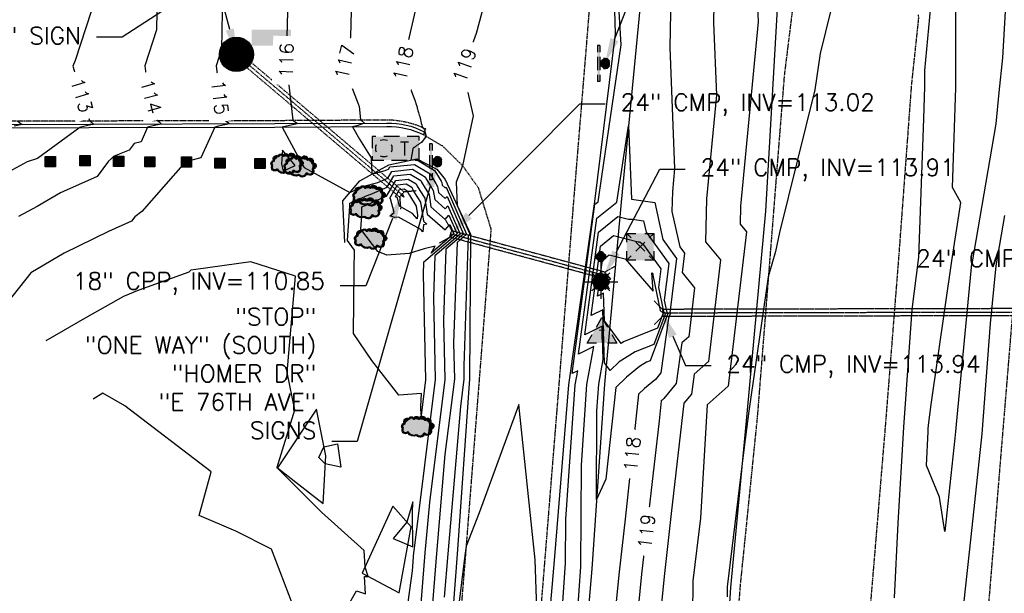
# Model space of a CAD drawing. Header units: feet. Extents: x 351431 to 355879, y 310968 to 329728.
# Tile 50 of 254: x 353261 to 353550, y 316244 to 316412. Entities that reach past the tile are written whole.
import ezdxf
from ezdxf.enums import TextEntityAlignment as Align

# ---------------------------------------------------------------- set-up
doc = ezdxf.new("R2010")
doc.units = ezdxf.units.FT
doc.header["$MEASUREMENT"] = 0
doc.linetypes.add('D10', pattern=[0.15, 0.1, -0.05])
doc.linetypes.add('D25', pattern=[0.375, 0.25, -0.125])
for name, color, linetype in [('ELIF', 153, 'LINKFENCE'), ('ELTCH-EG2', 253, 'Continuous'), ('ELTCN-EG2', 251, 'Continuous'), ('ELTT', 3, 'Continuous'), ('ELUDC', 153, 'D10'), ('ELYCB-BACK', 5, 'Continuous'), ('ELYCB-FL', 2, 'Continuous'), ('ELYSP', 1, 'D25'), ('ELYSS', 2, 'Continuous'), ('ESFLP', 4, 'Continuous'), ('ESFS', 153, 'Continuous'), ('ESIO', 4, 'Continuous'), ('ESIP', 41, 'Continuous'), ('ESMask', 155, 'Continuous'), ('ESUD', 5, 'Continuous'), ('ESUD-CMP', 13, 'D10'), ('ESUE', 2, 'Continuous'), ('ESUT', 2, 'Continuous'), ('ETFS', 6, 'Continuous'), ('ETTC', 252, 'Continuous'), ('ETUD', 4, 'Continuous')]:
    doc.layers.add(name, color=color, linetype=linetype)
doc.styles.add('ANNO-TOPO', font='simplex.shx')
doc.styles.add('L60', font='simplex', dxfattribs={"height": 2.4})
doc.styles.add('L80', font='simplex', dxfattribs={"height": 4})
doc.styles.add('ROMANSM', font='romansm.shx')
doc.linetypes.add('LINKFENCE', pattern='A,0.25,-0.08,0.25,-0.08,["X",ROMANSM,S=0.08,R=0,X=-0.004,Y=-0.04],-0.12', length=0.78)

# ---------------------------------------------------------------- blocks, each defined once
blk = doc.blocks.new('ESUELOAD')
for p, q in [((-0.0789, 0.0789), (-0.0526, 0.0526)), ((0.0526, 0.0526), (0.0789, 0.0789)), ((-0.0263, 0.0263), (0.0263, -0.0263)), ((-0.0263, -0.0263), (0.0263, 0.0263)), ((-0.0789, -0.0789), (-0.0526, -0.0526)), ((0.0526, -0.0526), (0.0789, -0.0789))]:
    blk.add_line(p, q)
for points in [[(-0.0789, 0.0263), (-0.0789, 0.0789), (-0.0263, 0.0789)], [(0.0263, 0.0789), (0.0789, 0.0789), (0.0789, 0.0263)], [(-0.0263, -0.0789), (-0.0789, -0.0789), (-0.0789, -0.0263)], [(0.0789, -0.0263), (0.0789, -0.0789), (0.0263, -0.0789)]]:
    blk.add_lwpolyline(points)
at = {"layer": 'ESMask'}
blk.add_solid([(-0.0789, -0.0789), (-0.0789, 0.0789), (0.0789, -0.0789), (0.0789, 0.0789)], dxfattribs=at)
blk = doc.blocks.new('ESUTMHOLE')
for points in [[(-0.0459, 0.0689), (-0.0689, 0.0689), (-0.0689, 0)], [(0.0919, 0.0689), (0, 0.0689)], [(0.2067, 0.0459), (0.2067, 0.0689), (0.1378, 0.0689)], [(0.1837, -0.0689), (0.2067, -0.0689), (0.2067, 0)], [(-0.0689, -0.0459), (-0.0689, -0.0689)], [(-0.0689, -0.0689), (0, -0.0689)], [(0.0459, -0.0689), (0.1378, -0.0689)]]:
    blk.add_lwpolyline(points)
for start, end in [(155, 205), (65, 115), (335, 25), (245, 295)]:
    blk.add_arc((0, 0), 0.0492, start, end)
at = {"layer": 'ESMask'}
blk.add_solid([(-0.0689, -0.0689), (-0.0689, 0.0689), (0.2067, -0.0689), (0.2067, 0.0689)], dxfattribs=at)
at = {"style": 'L80'}
blk.add_text('T', height=0.08, dxfattribs=at).set_placement((0.0936, -0.0418))
blk = doc.blocks.new('ESUTPED')
for points in [[(-0.0325, 0.0438), (0, 0.1), (0.0325, 0.0438)], [(-0.0325, -0.05), (-0.0866, -0.05), (-0.058, -0.0005)], [(0.058, -0.0005), (0.0866, -0.05), (0.0325, -0.05)]]:
    blk.add_lwpolyline(points)
at = {"layer": 'ESMask'}
blk.add_solid([(-0.0866, -0.05), (0, 0.1), (0.0866, -0.05)], dxfattribs=at)
at = {"style": 'L60'}
blk.add_text('T', height=0.0528, dxfattribs=at).set_placement((0, -0.0001), align=Align.MIDDLE)
blk = doc.blocks.new('ESUMHOLE')
at = {"ltscale": 0.5}
for radius in [0.1, 0.057]:
    blk.add_circle((0, 0), radius, dxfattribs=at)
at = {"layer": 'ESMask', "const_width": 0.1}
blk.add_lwpolyline([(-0.05, 0, 1), (0.05, 0, 1)], format="xyb", close=True, dxfattribs=at)
at = {"layer": 'ESMask', "color": 155}
blk.add_solid([(0.0899, 0.0499), (0.0899, 0.1445), (0.3206, 0.0499), (0.3206, 0.1445)], dxfattribs=at)
blk = doc.blocks.new('ESUFMALUM')
for p, q in [((0, -0.0295), (0, -0.0976)), ((-0.053, -0.0946), (-0.0354, -0.1123)), ((0.053, -0.0946), (0.0354, -0.1123)), ((-0.1, -0.1476), (-0.05, -0.1476)), ((0.05, -0.1476), (0.1, -0.1476)), ((-0.0354, -0.183), (-0.053, -0.2007)), ((0, -0.1976), (0, -0.2476)), ((0.0354, -0.183), (0.053, -0.2007))]:
    blk.add_line(p, q)
for centre, radius, start, end in [((0, 0), 0.0295, 153.65027, 206.34973), ((0, 0), 0.0295, 63.65027, 116.34973), ((0, 0), 0.0295, 333.65027, 26.34973), ((0, 0), 0.0295, 243.65027, 296.34973), ((0, -0.1476), 0.05, 121.70415, 148.29585), ((0, -0.1476), 0.05, 76.70415, 103.29585), ((0, -0.1476), 0.05, 31.70415, 58.29585), ((0, -0.1476), 0.05, 166.70415, 193.29585), ((0, -0.1476), 0.05, 346.70415, 13.29585), ((0, -0.1476), 0.05, 211.70415, 238.29585), ((0, -0.1476), 0.05, 256.70415, 283.29585), ((0, -0.1476), 0.05, 301.70415, 328.29585)]:
    blk.add_arc(centre, radius, start, end)
at = {"layer": 'ESMask'}
for points, const_width in [([(-0.0148, 0, 1), (0.0148, 0, 1)], 0.0295), ([(-0.025, -0.1476, 1), (0.025, -0.1476, 1)], 0.05)]:
    blk.add_lwpolyline(points, format="xyb", close=True, dxfattribs=dict(at, const_width=const_width))
blk = doc.blocks.new('ESIPUBSIGN')
at = {"layer": 'ESMask'}
h = blk.add_hatch(color=256, dxfattribs=at)
edge = h.paths.add_edge_path()
edge.add_arc((0, 0), 0.03, 90, 450)
for p, q in [((-0.03, 0.1047), (-0.0447, 0.1047)), ((-0.0447, 0.1047), (-0.0447, 0.066)), ((-0.03, 0.1047), (-0.03, 0.066)), ((-0.0447, 0.0381), (-0.0447, -0.0393)), ((-0.03, 0.0381), (-0.03, -0.0393)), ((-0.0447, -0.0672), (-0.0447, -0.1059)), ((-0.03, -0.1059), (-0.0447, -0.1059)), ((-0.03, -0.0672), (-0.03, -0.1059))]:
    blk.add_line(p, q)
for start, end in [(144.23142, 216.35632), (17.97024, 107.04945), (253.53828, 340.78828)]:
    blk.add_arc((0, 0), 0.03, start, end)
blk.add_solid([(-0.0447, -0.1059), (-0.03, -0.1059), (-0.0447, 0.1047), (-0.03, 0.1047)], dxfattribs=at)
blk = doc.blocks.new('ESIPOST')
blk.add_lwpolyline([(0.03, 0.0299), (0.03, -0.03), (-0.03, -0.03), (-0.03, 0.0299), (0.03, 0.0299)])
at = {"layer": 'ESMask'}
blk.add_solid([(-0.03, -0.03), (-0.03, 0.0299), (0.03, -0.03), (0.03, 0.0299)], dxfattribs=at)
blk = doc.blocks.new('ESIDTREE')
blk.add_lwpolyline([(-0.0825, 0.0208, -0.658219), (-0.0543, 0.049, -0.594626), (-0.0245, 0.0498, -0.704437), (0.0052, 0.0498, -0.885068), (0.0416, 0.0438, -0.916303), (0.0721, 0.0223, -1.027393), (0.0751, -0.0141, -0.880235), (0.0364, -0.0431, -0.569977), (-0.0089, -0.052, -0.370407), (-0.061, -0.0364, -0.824221), (-0.0922, -0.0097, -0.566054), (-0.0825, 0.0208, -0.480508)], format="xyb")
at = {"layer": 'ESMask', "const_width": 0.01}
blk.add_lwpolyline([(-0.0779, 0.0227, -0.792768), (-0.0511, 0.0413, -0.768721), (-0.0289, 0.0473, 0.639322), (-0.0198, 0.0481, -0.704437), (0.0005, 0.0481, 0.72706), (0.01, 0.0484, -0.885068), (0.0366, 0.044, 0.713475), (0.0454, 0.0406, -0.916303), (0.0678, 0.0248, 0.615666), (0.0727, 0.0173, -1.027393), (0.0748, -0.0091, 0.556873), (0.0707, -0.0166, -0.880235), (0.04, -0.0396, 0.556256), (0.0317, -0.0414, -0.62875), (-0.0075, -0.0457, -0.457201), (-0.0599, -0.0275, -1.148825), (-0.0854, -0.0089, -0.666281), (-0.0814, 0.0159, 0.45741)], format="xyb", close=True, dxfattribs=at)
at = {"layer": 'ESMask'}
for points in [[(-0.0825, 0.0208), (-0.0922, -0.0097), (0.0721, 0.0223), (0.0751, -0.0141)], [(-0.0825, 0.0208), (-0.0543, 0.049), (0.0721, 0.0223), (0.0416, 0.0438)], [(-0.079, 0.0326), (-0.0729, 0.0238), (-0.0638, 0.0466), (-0.0573, 0.0372)], [(-0.0187, 0.044), (-0.0158, 0.0532), (-0.0004, 0.0423), (-0.0009, 0.052)], [(0.0105, 0.0432), (0.0168, 0.0574), (0.0348, 0.0399), (0.0336, 0.0548)], [(0.0445, 0.0383), (0.0562, 0.0462), (0.0628, 0.0226), (0.0702, 0.0328)], [(0.0704, -0.0072), (0.085, -0.004), (0.0691, 0.0173), (0.0823, 0.0154)], [(-0.087, -0.0082), (-0.0836, -0.0336), (0.0749, -0.0108), (0.0649, -0.0431)], [(-0.0495, -0.0328), (-0.05, -0.0434), (0.0292, -0.0385), (0.018, -0.0545)]]:
    blk.add_solid(points, dxfattribs=at)

msp = doc.modelspace()

# ---------------------------------------------------------------- linework, layer by layer
at = {"layer": 'ELIF', "flags": 128}
msp.add_lwpolyline([(353446.66, 316455.16), (353441.21, 316398.45), (353437.4, 316358.94), (353432.49, 316305.57), (353428.73, 316251.41), (353423.74, 316193.33), (353420.43, 316144.75), (353415.59, 316093.3), (353411.64, 316042.68), (353407.35, 315989.4), (353403.04, 315934.92), (353398.63, 315884.6), (353395.56, 315837.15), (353390.83, 315786.1), (353387.96, 315736.75), (353384.09, 315683.86), (353381.41, 315634.43), (353378.64, 315583.95), (353376.89, 315532.03), (353373.87, 315483.93), (353370.61, 315433.45), (353368.51, 315384.07), (353366.68, 315331.73), (353364.84, 315277.81), (353362.03, 315227.27), (353359.72, 315177.38), (353356.57, 315123.73), (353354.09, 315075.84), (353353.53, 315023.74), (353353.34, 314972.13), (353352.04, 314875.88), (353349.67, 314831.3), (353346.73, 314781.26), (353345.08, 314736.45)], dxfattribs=at)
at = {"layer": 'ELTCH-EG2', "flags": 128}
for points, elevation in [([(353418.7, 316218.88), (353421.09, 316253.12), (353421.14, 316265.94), (353423.9, 316305.42), (353424.65, 316309.48), (353422.99, 316308.65), (353429.67, 316358.32), (353430.6, 316359.07), (353431.74, 316366.46), (353437.41, 316405.1), (353436.4, 316421.41), (353434.53, 316444.23), (353431.65, 316456.03), (353433.59, 316487.34), (353434.44, 316502.03), (353434.32, 316503.07), (353429.45, 316524.26), (353425.03, 316526.9), (353414.06, 316506.69), (353409.69, 316480.59), (353406.96, 316458.64), (353407.32, 316458.52), (353406.41, 316444.03), (353406.35, 316443.89)], 119), ([(353452.54, 316449.99), (353451.7, 316404.41), (353453.05, 316368.76), (353452.41, 316362.05), (353452.29, 316356.17), (353454.6, 316345.85), (353455.92, 316344), (353455.23, 316338.27), (353458.89, 316333.82), (353457.19, 316319.48), (353455.18, 316317.7), (353453.52, 316305.78), (353449.92, 316301.34), (353449.39, 316300.9), (353449.11, 316300.64), (353448.48, 316294.77), (353443.38, 316249.85), (353439.72, 316212.87)], 119), ([(353406.35, 316443.89), (353406.3, 316443.83), (353406.16, 316443.41), (353399.23, 316427.19), (353398.77, 316422.64), (353397.87, 316419.77), (353394.82, 316408.44), (353391.1, 316398.28), (353390.92, 316397.45), (353393.99, 316384.25), (353390.85, 316369.64), (353390.83, 316369.62), (353390.84, 316369.61), (353390.8, 316369.55), (353388.92, 316364.85), (353389.3, 316357.93), (353392.97, 316349.51), (353392.5, 316349.1), (353391.18, 316310.96), (353391.26, 316307.07), (353390.25, 316299), (353386.49, 316255.82), (353385.49, 316243.12)], 119), ([(353517.61, 316242.91), (353518.64, 316264.82), (353520.31, 316292.96), (353522.75, 316327.5), (353524.73, 316342.78), (353526.17, 316383.34), (353526.51, 316392.82), (353526.51, 316397.52), (353530.57, 316441.43)], 122), ([(353551.54, 316440.42), (353549.25, 316401.26), (353548.21, 316391.09), (353547.31, 316381.87), (353540.21, 316340.88), (353540.15, 316340.87), (353535.66, 316293.83), (353535.5, 316291.71), (353535.29, 316289.73), (353532.3, 316262.38), (353530.8, 316272.46), (353526.94, 316281.69), (353527.41, 316291.68), (353527.46, 316292.5), (353527.53, 316293.5), (353528.31, 316299.58), (353534.43, 316341.72), (353534.39, 316341.74), (353537.01, 316358.83), (353534.55, 316363.2), (353535.59, 316392.51), (353535.6, 316421.91)], 121), ([(353503.35, 316433.59), (353495.74, 316402.54), (353494.22, 316391.93), (353483.85, 316350), (353482.7, 316344.51), (353480.55, 316337.05), (353474.84, 316297.68), (353473.35, 316286.28), (353468.52, 316246.15), (353468.49, 316243.21)], 122), ([(353477.28, 316418.95), (353477.55, 316411.82), (353472.42, 316357.81), (353472.31, 316352.47), (353474.16, 316350.21), (353468.81, 316304.98), (353462.65, 316299.54), (353460.66, 316266.25), (353458.45, 316247.88), (353458.13, 316217.41)], 121), ([(353281.85, 316414.82), (353277.19, 316400.53), (353276.47, 316398.87), (353281.37, 316382.88), (353281.39, 316382.83), (353281.54, 316382.7), (353282.55, 316381.78), (353282.46, 316381.76), (353281.43, 316381.51), (353278.79, 316380.9), (353278.58, 316380.84), (353266.11, 316371.74), (353263.15, 316370.74), (353253.35, 316365.52)], 113), ([(353301.18, 316414.81), (353301.04, 316409.5), (353297.67, 316398.88), (353298.26, 316394.19), (353301.3, 316382.86), (353301.8, 316382.52), (353302.52, 316381.86), (353300.86, 316381.48), (353298.44, 316380.89), (353296.57, 316376.68), (353294.45, 316376.16), (353292.99, 316374.23), (353288.65, 316372.44), (353286.95, 316370.98), (353283.66, 316366.45), (353272.84, 316361.71), (353266.06, 316357.67), (353260.59, 316354.77)], 114), ([(353339.48, 316414.81), (353339.1, 316399.86), (353338.87, 316398.86), (353339.35, 316397.61), (353339.36, 316397.6), (353339.36, 316397.58), (353339.37, 316397.56), (353339.38, 316397.54), (353341.09, 316382.95), (353342.16, 316382.22), (353342.38, 316382.02), (353341.81, 316381.84), (353337.9, 316380.97), (353344.02, 316369.69), (353344.39, 316369.11), (353357.76, 316361.73), (353361.74, 316363.62), (353365.97, 316364.72), (353368.94, 316366), (353370.09, 316367.96), (353376.12, 316368.59), (353379.96, 316366.25), (353380.11, 316365.9), (353381.42, 316363.69), (353382.26, 316362.38), (353382.68, 316359.68), (353385.77, 316356.96), (353386.55, 316357.87), (353390.16, 316349.59), (353382.7, 316343.21), (353382.28, 316331.08), (353382.78, 316306.93), (353376.53, 316256.73), (353376.48, 316256.17), (353376.06, 316250.82), (353372.76, 316226.76)], 116), ([(353358.21, 316415.02), (353358.01, 316407.45), (353356, 316398.69), (353360.21, 316387.77), (353360.27, 316387.63), (353360.33, 316387.47), (353360.4, 316387.3), (353360.47, 316387.13), (353360.94, 316383.08), (353361.24, 316382.87), (353362.11, 316382.09), (353359.87, 316381.35), (353358.6, 316381.06), (353360.59, 316377.39), (353364.03, 316371.92), (353364.27, 316367.19), (353368.17, 316368.21), (353369.14, 316368.63), (353369.52, 316369.27), (353376.72, 316370.03), (353381.31, 316367.23), (353381.4, 316367.03), (353382.97, 316364.37), (353383.51, 316363.53), (353383.78, 316361.79), (353385.78, 316360.03), (353386.28, 316360.62), (353391.1, 316349.56), (353385.96, 316345.17), (353385.24, 316324.37), (353385.6, 316306.98), (353381.1, 316270.82), (353379.81, 316256.06), (353376.39, 316212.67)], 117), ([(353376.93, 316415.03), (353373.13, 316398.52), (353376.85, 316388.87), (353376.91, 316388.69), (353376.98, 316388.49), (353377.04, 316388.29), (353377.11, 316388.07), (353377.18, 316387.85), (353377.26, 316387.61), (353377.33, 316387.35), (353377.41, 316387.08), (353377.49, 316386.8), (353377.57, 316386.5), (353377.65, 316386.18), (353377.75, 316385.87), (353377.85, 316385.54), (353377.95, 316385.19), (353378.05, 316384.82), (353378.16, 316384.44), (353378.27, 316384.03), (353378.38, 316383.59), (353378.5, 316383.13), (353378.62, 316382.65), (353378.74, 316382.14), (353378.87, 316381.59), (353379, 316381.02), (353379.02, 316380.93), (353379.26, 316380.66), (353379.46, 316380.43), (353379.54, 316380.34), (353379.7, 316380.15), (353379.81, 316380.01), (353379.75, 316379.57), (353380.14, 316378.25), (353378.81, 316376.47), (353378.5, 316376.28), (353378.23, 316376.1), (353377.99, 316375.94), (353377.77, 316375.79), (353377.57, 316375.65), (353377.39, 316375.53), (353377.23, 316375.41), (353377.08, 316375.31), (353376.94, 316375.2), (353376.81, 316375.11), (353376.7, 316375.02), (353376.58, 316374.93), (353376.48, 316374.85), (353376.38, 316374.77), (353376.29, 316374.7), (353376.22, 316374.61), (353375.63, 316371.29), (353377.32, 316371.47), (353382.65, 316368.22), (353382.68, 316368.16), (353384.52, 316365.06), (353384.76, 316364.68), (353384.89, 316363.9), (353385.78, 316363.11), (353386, 316363.37), (353392.04, 316349.54), (353389.23, 316347.14), (353388.21, 316317.66), (353388.43, 316307.03), (353385.68, 316284.91), (353383.15, 316255.94), (353380.94, 316227.9)], 118), ([(353260.29, 316382.76), (353261.02, 316382.12), (353261.63, 316381.76), (353259.31, 316381.22)], 112), ([(353424.59, 316237.98), (353425.58, 316252.12), (353425.69, 316281.84), (353427.35, 316305.48), (353429.39, 316316.58), (353424.85, 316314.32), (353430.22, 316354.22), (353436.11, 316358.97), (353439.56, 316381.36), (353440.42, 316359.86), (353447.23, 316358.81), (353449.64, 316348.02), (353453.62, 316342.46), (353451.68, 316326.48), (353451.73, 316326.23), (353451.75, 316326.22), (353451.27, 316324.94), (353449.04, 316308.92), (353447.47, 316306.98), (353444.19, 316304.28), (353442.44, 316302.61), (353438.52, 316266.02), (353436.77, 316250.56), (353434.56, 316228.25)], 118), ([(353338.05, 316374.2), (353337.76, 316370.19), (353338.25, 316367.99), (353341.78, 316369.68), (353338.05, 316374.2)], 116), ([(353368.52, 316360.74), (353371.23, 316365.33), (353374.92, 316365.71), (353377.27, 316364.28), (353377.54, 316363.65), (353378.33, 316362.33), (353379.75, 316360.08), (353380.48, 316355.47), (353385.77, 316350.8), (353387.1, 316352.36), (353388.28, 316349.64), (353381.64, 316343.96), (353382.79, 316346.05), (353379.59, 316345.22), (353375.19, 316343.91), (353368.59, 316343.37), (353365.94, 316344.43), (353361.01, 316351.02), (353361.27, 316355), (353361.27, 316357.53), (353362.86, 316358.2), (353367.04, 316360.1), (353368.52, 316360.74)], 114), ([(353375.93, 316363.3), (353376.25, 316362.53), (353376.78, 316361.64), (353378.5, 316358.94), (353379.38, 316353.36), (353380.33, 316352.52), (353379.4, 316352.27), (353379.17, 316350.25), (353378.59, 316350.91), (353372.05, 316354.54), (353370.88, 316354.45), (353369.63, 316354.95), (353370.77, 316355.87), (353369.74, 316359.93), (353369.5, 316360.12), (353371.8, 316364.01), (353374.32, 316364.28), (353375.93, 316363.3)], 113), ([(353374.58, 316362.31), (353374.97, 316361.4), (353375.23, 316360.96), (353377.25, 316357.79), (353377.66, 316355.15), (353377.54, 316354.04), (353376.13, 316355.64), (353372.34, 316357.74), (353371.74, 316360.11), (353371.14, 316360.61), (353372.37, 316362.7), (353373.72, 316362.84), (353374.58, 316362.31)], 112), ([(353373.23, 316361.33), (353373.64, 316360.38), (353372.78, 316361.1), (353372.94, 316361.38), (353373.12, 316361.4), (353373.23, 316361.33)], 111), ([(353432.12, 316312.76), (353431.84, 316322.55), (353426.71, 316320), (353430.76, 316350.13), (353436.42, 316354.69), (353439.54, 316353.91), (353440.69, 316353.95), (353443.96, 316353.44), (353444.69, 316350.19), (353451.32, 316340.92), (353450.01, 316330.18), (353450.74, 316326.54), (353451.06, 316326.27), (353445.84, 316312.43), (353444.82, 316312.02), (353442.72, 316310.72), (353438.99, 316307.66), (353435.78, 316304.59), (353432.9, 316277.74), (353430.15, 316271.77), (353430.25, 316297.73), (353430.79, 316305.54), (353432.12, 316312.76)], 117), ([(353549.86, 316355.01), (353547.31, 316340.29), (353547.29, 316340.29), (353545.68, 316323.4), (353543.23, 316290.98), (353539.99, 316260.76), (353537.83, 316241.04), (353534.93, 316215.7), (353533.17, 316191.54), (353531.03, 316165.77), (353528.54, 316141.93), (353526.24, 316118.51), (353525.11, 316090.61), (353522.91, 316064.36), (353521.19, 316040.5), (353520.04, 316018.54), (353518.56, 315989.96), (353516.98, 315957.96), (353515.58, 315940.39), (353513.62, 315906)], 122), ([(353449.76, 316326.84), (353450.38, 316326.33), (353446.94, 316317.23), (353441.46, 316315.01), (353436.79, 316312.14), (353434.14, 316309.58), (353432.48, 316311.81), (353432.04, 316327.39), (353428.57, 316325.67), (353431.31, 316346.03), (353435.14, 316349.12), (353442.33, 316347.34), (353442.85, 316347.35), (353443.97, 316346.43), (353449.01, 316339.38), (353448.35, 316333.88), (353449.76, 316326.84)], 116), ([(353350.06, 316228), (353359.76, 316244.99), (353362.32, 316244.05), (353362.06, 316249.19), (353363.19, 316249.2), (353362.27, 316251.91), (353361.96, 316256.75), (353349.47, 316268.03), (353336.56, 316280.92), (353336.45, 316280.97), (353336.41, 316280.99), (353336.46, 316281.19), (353341.64, 316298.02), (353339.36, 316308.99), (353341.8, 316337.28), (353328.69, 316341.48), (353312.57, 316339.2), (353311.1, 316338.98), (353310.56, 316338.45), (353295.84, 316333.14), (353291.33, 316331.24), (353280.62, 316325.2), (353268.61, 316318.31)], 116), ([(353434.28, 316336.32), (353432.92, 316335.81), (353432.46, 316336.44), (353432.44, 316337.08), (353432.3, 316337.01), (353432.41, 316337.85), (353432.57, 316337.97), (353432.94, 316337.88), (353434.28, 316336.32)], 114), ([(353303.77, 316120.06), (353330.54, 316152.62), (353335.58, 316172.09), (353342.42, 316200.76), (353338.26, 316210.45), (353335.75, 316213.55), (353341.15, 316240.56), (353334.81, 316257.14), (353324.28, 316262.41), (353313.59, 316267.03), (353317.12, 316279.88), (353291.77, 316299.17), (353285.35, 316302.88), (353282.44, 316301.21)], 117), ([(353374.54, 316265.12), (353370.5, 316260.31), (353376.22, 316257.91), (353376.12, 316267.81), (353376.3, 316271.04), (353374.54, 316265.12)], 116)]:
    msp.add_lwpolyline(points, dxfattribs=dict(at, elevation=elevation))
at = {"layer": 'ELTCN-EG2', "flags": 128}
for points, elevation in [([(353465, 316439.03), (353464.49, 316411.68), (353465.3, 316390.29), (353462.41, 316359.93), (353462.15, 316347.34), (353466.53, 316342.02), (353463, 316312.23), (353458.82, 316308.54), (353458, 316302.64), (353455.81, 316299.95), (353452.09, 316267.64), (353449.99, 316249.14), (353448.82, 316237.37)], 120), ([(353320.36, 316414.8), (353320.08, 316403.83), (353318.51, 316398.88), (353319.93, 316387.62), (353321.2, 316382.9), (353322.2, 316382.21), (353322.49, 316381.94), (353319.26, 316381.21), (353318.12, 316380.93), (353314.1, 316371.91), (353309.57, 316370.8), (353309.5, 316370.7), (353296.77, 316356.25), (353294.66, 316354.67), (353293.7, 316353.34), (353286.94, 316350.38), (353273.92, 316343.97), (353264.17, 316338.25), (353253.29, 316324.61)], 115), ([(353363.35, 316361.12), (353363.78, 316361.23), (353368.73, 316363.37), (353370.66, 316366.64), (353375.52, 316367.15), (353378.62, 316365.27), (353378.82, 316364.78), (353379.88, 316363.01), (353381.01, 316361.23), (353381.58, 316357.58), (353385.77, 316353.88), (353386.83, 316355.11), (353389.22, 316349.62), (353379.43, 316341.24), (353379.31, 316337.78), (353379.95, 316306.88), (353378.65, 316296.4), (353378.62, 316299.05), (353378.82, 316302.84), (353372.12, 316302.38), (353364.22, 316312.49), (353358.82, 316320.47), (353359.03, 316339.03), (353359.17, 316344.91), (353357.08, 316347.7), (353357.73, 316357.79), (353357.73, 316358.69), (353362.21, 316360.58), (353363.35, 316361.12)], 115), ([(353446.8, 316332.82), (353446.39, 316338.23), (353446.48, 316338.16), (353446.71, 316337.84), (353446.68, 316337.58), (353448.77, 316327.14), (353449.69, 316326.38), (353448.04, 316322.02), (353438.1, 316318.01), (353437.66, 316317.73), (353437.4, 316317.49), (353432.47, 316324.12), (353432.24, 316332.23), (353430.44, 316331.34), (353431.86, 316341.94), (353433.85, 316343.54), (353438.59, 316342.37), (353446.8, 316332.82)], 115), ([(353412.98, 316228.37), (353412.13, 316254.07), (353407.37, 316299.59), (353395.71, 316267.82), (353391.89, 316258.06), (353391.54, 316255.36)], 120), ([(353350.58, 316282.23), (353348.68, 316284.07), (353350.18, 316287.23), (353354.12, 316288.06), (353355.16, 316281.23), (353350.58, 316282.23)], 115), ([(353391.54, 316255.36), (353385.62, 316207.86)], 120)]:
    msp.add_lwpolyline(points, dxfattribs=dict(at, elevation=elevation))
at = {"layer": 'ELTT', "flags": 128}
for points in [[(353347.99, 316298.22), (353336.5, 316281.05), (353349.91, 316270.55), (353350.71, 316284.58)], [(353370.41, 316269.74), (353361.36, 316250.18), (353372.26, 316244.37), (353375.8, 316263.71)]]:
    msp.add_lwpolyline(points, close=True, dxfattribs=at)
at = {"layer": 'ELUDC', "flags": 128}
for points in [[(353328.23, 316399.13), (353373.03, 316361.18)], [(353387.37, 316349.67), (353432.46, 316337.49)], [(353449.55, 316326.5), (353619.56, 316326.88)]]:
    msp.add_lwpolyline(points, dxfattribs=at)
at = {"layer": 'ELYCB-BACK', "flags": 128}
msp.add_lwpolyline([(352803.53, 316379.49), (352811.27, 316379.58), (352824.86, 316379.56), (352860.62, 316379.65), (352862.62, 316379.65), (352914.4, 316379.73), (352955.31, 316379.86), (352966.21, 316379.88), (353008.76, 316379.84), (353020.61, 316380.08), (353071.09, 316380.12), (353091.51, 316380.18), (353123.8, 316380.35), (353129.76, 316380.33), (353137.6, 316380.32), (353177.24, 316380.41), (353180.63, 316380.51), (353229.2, 316380.64), (353281.24, 316380.85), (353335.65, 316380.96), (353368.61, 316381.11, -0.125211), (353379.45, 316378.65)], format="xyb", dxfattribs=at)
at = {"layer": 'ELYCB-FL', "flags": 128}
msp.add_lwpolyline([(352803.6, 316380.46), (352811.46, 316380.47), (352824.8, 316380.43), (352860.53, 316380.59), (352862.47, 316380.58), (352914.41, 316380.78), (352966.38, 316380.82), (353008.8, 316380.99), (353020.51, 316380.97), (353071.06, 316381.09), (353090.97, 316381.25), (353123.64, 316381.3), (353129.84, 316381.36), (353137.44, 316381.37), (353177.02, 316381.43), (353180.84, 316381.48), (353228.98, 316381.74), (353281.51, 316381.77), (353335.73, 316382), (353368.64, 316382.11, -0.136479), (353379.57, 316379.52)], format="xyb", dxfattribs=at)
at = {"layer": 'ELYSP', "flags": 128}
for points in [[(353326.82, 314541.64), (353327.67, 314589.18), (353328.59, 314637.38), (353329.67, 314686.66), (353330.45, 314733.13), (353331.44, 314782.3), (353332.78, 314832.24), (353333.9, 314877.48), (353335.56, 314925.36), (353336.78, 314972.86), (353338.36, 315025.53), (353340.14, 315075.64), (353341.98, 315124.35), (353344.43, 315176.91), (353346.5, 315227.95), (353348.8, 315278.39), (353351.26, 315332.22), (353353.73, 315384.31), (353356.18, 315434.82), (353358.75, 315484.35), (353361.61, 315532.63), (353364.72, 315584.6), (353367.85, 315634.54), (353371.39, 315686.17), (353374.73, 315737.41), (353381.91, 315837.51), (353385.53, 315886.11), (353389.61, 315938.06), (353393.67, 315990), (353398.23, 316043.26), (353402.39, 316094.4), (353406.62, 316148.16), (353410.78, 316200.98), (353415.03, 316253.88), (353419.16, 316305.1), (353423.47, 316359.01), (353427.47, 316407.78), (353431.26, 316456.03), (353434.75, 316503), (353437.71, 316550.55), (353441.32, 316589.73), (353444.68, 316628.8), (353449.45, 316681.16), (353453.89, 316731.87), (353460.66, 316781.54), (353467.08, 316829.74), (353475.28, 316878.08), (353487.96, 316928.01), (353500.53, 316977.16), (353505.41, 316996.76), (353518.91, 317045.55), (353530.58, 317095.06), (353536.96, 317128.45), (353538.2, 317132.8), (353539.65, 317135.26), (353541.18, 317135.34), (353542.61, 317133.86), (353540.45, 317094.32), (353537.03, 317044.48), (353533.11, 316994.14), (353529.48, 316944.3), (353525.41, 316894.11), (353521.22, 316844.59), (353517.42, 316795.43), (353514.02, 316745.06), (353512.26, 316722.33), (353512.2, 316714.72)], [(353487.77, 316416.86), (353487.58, 316415.17), (353485.2, 316395.98), (353481.24, 316345.69), (353477.3, 316296), (353472.3, 316246.77), (353468.39, 316196.37), (353464.89, 316146.92), (353460.96, 316097.2), (353457.01, 316045.29), (353453.1, 315995.53), (353449.13, 315945.57), (353445.18, 315895.6), (353441.39, 315845.6), (353437.65, 315795.71), (353434.66, 315745.03), (353431.23, 315695.03), (353428.28, 315645.38), (353425.57, 315595.37), (353422.2, 315545.07), (353419.66, 315495.5), (353417.16, 315444.98), (353415.51, 315413.49), (353411.56, 315395.53), (353410.17, 315345.61), (353408.09, 315295.55), (353406.07, 315245.51), (353404.18, 315194.67), (353401.78, 315145), (353397.39, 315095.67), (353392.38, 315045.84), (353386.26, 314994.98), (353382.33, 314944.87), (353376.72, 314895.08), (353371.43, 314844.83), (353366.76, 314794.61), (353361.55, 314744.83), (353356.14, 314694.55), (353350.68, 314644.51), (353344.94, 314594.37), (353339.09, 314544.42), (353335.9, 314517.91), (353334.06, 314515.7), (353331.53, 314515.57), (353328.62, 314517.12), (353328.42, 314520.83), (353328.42, 314529.72), (353326.73, 314540.98)], [(353524.49, 316413.88), (353524.61, 316413.04), (353522.51, 316393.32), (353518.81, 316343.26), (353514.85, 316293.25), (353510.71, 316243.6), (353506.72, 316192.9), (353502.74, 316143.78), (353498.5, 316090.73), (353494.8, 316042.24), (353490.55, 315991.28), (353486.77, 315942.68), (353483, 315891.97), (353479.43, 315842.82), (353475.75, 315792.64), (353472.07, 315743.06), (353468.72, 315692.15), (353465.5, 315643.39), (353462.66, 315592.75), (353460.03, 315543.38), (353457.24, 315491.85), (353454.65, 315443.38), (353452.14, 315392.66), (353449.65, 315343.36), (353447.03, 315292.28), (353444.9, 315243.34), (353442.9, 315193.38), (353439.06, 315093.1), (353437.64, 315043.64), (353435.96, 314994.29), (353434.32, 314943.18), (353432.77, 314893.66), (353431.23, 314843.25), (353429.61, 314793.81), (353428.53, 314743.36), (353427.94, 314692.11), (353427.25, 314642.92), (353427.03, 314593.37), (353426.96, 314543.18), (353426.97, 314493.16), (353426.98, 314443.13), (353427.08, 314392.26), (353427.22, 314343.16), (353427.19, 314291.98), (353427.39, 314242.82), (353427.55, 314191.99), (353427.79, 314142.72), (353428.09, 314091.63), (353428.36, 314043.08), (353428.66, 313992.69), (353429.26, 313953.97), (353430.76, 313949.54), (353431.79, 313934.36), (353433.74, 313912.65), (353434.98, 313907.83), (353440.97, 313904.25), (353444.53, 313904.64)], [(353559.19, 316411.12), (353559.2, 316410.37), (353557.52, 316390.15), (353553.28, 316339.75), (353549.22, 316290.55), (353545.11, 316240.56), (353540.93, 316190.85), (353536.8, 316141.36), (353532.78, 316090.65), (353528.76, 316039.45), (353525.11, 315989.76), (353521.45, 315940.03), (353518.02, 315890.06), (353514.41, 315839.22), (353511, 315790.58), (353507.68, 315739.83), (353504.55, 315690.81), (353501.28, 315639.99), (353498.09, 315591.2), (353494.97, 315541), (353491.51, 315491.33), (353487.99, 315440.1), (353485.05, 315391.63), (353481.95, 315339.85), (353479.33, 315291.85), (353476.64, 315240.98), (353473.94, 315192.16), (353471.41, 315140.03), (353469.27, 315092.1), (353466.6, 315041.32), (353464.73, 314992.36), (353462.66, 314941.39), (353460.73, 314892.35), (353458.85, 314842.53), (353457.12, 314792.74), (353455.57, 314742.25), (353454.06, 314692.78), (353452.47, 314642.26), (353450.98, 314592.97), (353449.49, 314542.55), (353448.15, 314492.82), (353446.58, 314442.74), (353445.32, 314392.52), (353444.92, 314342.76), (353444.36, 314292.98), (353444.37, 314242.79), (353444.55, 314192.68), (353444.64, 314143.35), (353444.83, 314092.79), (353444.74, 314041.78), (353445.12, 313992.71), (353445.21, 313954.09), (353444.53, 313904.64)]]:
    msp.add_lwpolyline(points, dxfattribs=at)
msp.add_lwpolyline([(352803.58, 316381.48), (352811.58, 316381.49), (352824.89, 316381.4), (352860.61, 316381.53), (352862.52, 316381.52), (352914.32, 316381.66), (352955.6, 316381.79), (352966.67, 316381.83), (353008.92, 316381.89), (353020.48, 316381.92), (353070.94, 316382.07), (353090.95, 316382.1), (353123.78, 316382.22), (353129.79, 316382.26), (353138.05, 316382.17), (353177.12, 316382.46), (353181.15, 316382.41), (353229.05, 316382.65), (353281.54, 316382.83), (353335.43, 316382.92), (353368.59, 316383.12, -0.11161), (353380.03, 316380.46), (353379.57, 316379.52), (353379.45, 316378.65), (353384.99, 316375.42), (353390.88, 316369.61), (353395.41, 316363.26), (353399.17, 316350.99), (353395.72, 316306.98), (353391.67, 316255.34), (353387.41, 316203.29), (353383.34, 316149.79), (353378.98, 316096.62), (353377.04, 316075.07), (353371.76, 316068.65), (353364.41, 316063.51), (353356.87, 316061.8), (353338.29, 316061.69), (353325.24, 316061.67)], format="xyb", dxfattribs=at)
at = {"layer": 'ELYSS', "flags": 128}
for points in [[(353431.46, 315731.65), (353434.99, 315784.3), (353438.27, 315832.86), (353441.63, 315879.72), (353445.95, 315934.93), (353449.93, 315985.79), (353454.18, 316041.54), (353457.77, 316089.15), (353466.41, 316197.45), (353469.6, 316245.97), (353474.44, 316297.96), (353479.79, 316356.26), (353483.68, 316422.59), (353487.87, 316462.59), (353491.67, 316510.95), (353495.03, 316555.8), (353500.2, 316606.58), (353504.3, 316656.77), (353506.86, 316708.46)], [(353452.02, 316680.68), (353446.76, 316628.91), (353446.12, 316589.31), (353441.25, 316550.3), (353438.23, 316503.07), (353434.2, 316456.03), (353435.57, 316408.31), (353429.56, 316359.09), (353421.91, 316305.38), (353417.69, 316253.88), (353413.11, 316200.73), (353408.73, 316147.77), (353404.09, 316094.12), (353400.2, 316042.99), (353396.49, 315989.49), (353392.99, 315937.46), (353388.29, 315885.68), (353383.9, 315837.68), (353380.51, 315787.92), (353378.31, 315737.62)], [(353356.35, 316347.08), (353355.75, 316359.35), (353360.7, 316365.24), (353369.24, 316369.92), (353377.4, 316371.67), (353383.25, 316368.66), (353385.78, 316365.61), (353393.17, 316349.51), (353392.88, 316307.1), (353389.25, 316255.72), (353385.24, 316202.88), (353380.78, 316149.71), (353376.18, 316095.98), (353374.53, 316083.07)]]:
    msp.add_lwpolyline(points, dxfattribs=at)
at = {"layer": 'ESUD-CMP'}
for p, q in [((353377.2, 316362.23), (353373.67, 316361.94)), ((353372.38, 316360.42), (353372.67, 316356.89)), ((353385.87, 316353.7), (353387.63, 316350.63)), ((353384.04, 316346.94), (353387.11, 316348.7)), ((353435.78, 316340.22), (353432.72, 316338.46)), ((353432.2, 316336.53), (353433.96, 316333.46)), ((353449.55, 316327.5), (353447.05, 316329.99)), ((353449.56, 316325.5), (353447.06, 316322.99))]:
    msp.add_line(p, q, dxfattribs=at)
at = {"layer": 'ESUD-CMP', "flags": 128}
for points in [[(353328.87, 316399.9), (353373.67, 316361.94), (353372.38, 316360.42), (353327.58, 316398.37)], [(353387.63, 316350.63), (353432.72, 316338.46), (353432.2, 316336.53), (353387.11, 316348.7)], [(353619.55, 316327.87), (353449.55, 316327.5), (353449.56, 316325.5), (353619.56, 316325.88)]]:
    msp.add_lwpolyline(points, close=True, dxfattribs=at)
at = {"layer": 'ETFS', "linetype": 'ByBlock', "lineweight": -2}
for p, q in [((353290.93, 316407.32), (353283.43, 316407.32)), ((353359.96, 316288.73), (353352.46, 316288.73))]:
    msp.add_line(p, q, dxfattribs=at)
for points in [[(353435.38, 316406.6), (353445.15, 316431.45)], [(353305.98, 316416.99), (353290.93, 316407.32)], [(353381.32, 316363.59), (353359.96, 316288.73)]]:
    msp.add_lwpolyline(points, dxfattribs=at)
at = {"layer": 'ETFS'}
for points in [[(353436.55, 316406.14), (353432.64, 316399.62), (353434.22, 316407.06)], [(353380.12, 316363.93), (353383.38, 316370.8), (353382.52, 316363.25)]]:
    msp.add_solid(points, dxfattribs=at)
at = {"layer": 'ETUD', "linetype": 'ByBlock', "lineweight": -2}
for p, q in [((353425.23, 316387.78), (353432.73, 316387.78)), ((353448.68, 316368.65), (353456.18, 316368.65)), ((353362.46, 316334.39), (353354.96, 316334.39)), ((353456.24, 316311.01), (353463.74, 316311.01))]:
    msp.add_line(p, q, dxfattribs=at)
for points in [[(353322.56, 316409.55), (353309.48, 316458.77)], [(353392.65, 316354.99), (353425.23, 316387.78)], [(353435.92, 316344.15), (353448.68, 316368.65)], [(353370.28, 316354.2), (353362.46, 316334.39)], [(353452.53, 316319.61), (353456.24, 316311.01)]]:
    msp.add_lwpolyline(points, dxfattribs=at)
at = {"layer": 'ETUD'}
for points in [[(353323.77, 316409.87), (353324.49, 316402.3), (353321.36, 316409.23)], [(353369.11, 316354.66), (353373.03, 316361.18), (353371.44, 316353.74)], [(353393.54, 316354.11), (353387.37, 316349.67), (353391.77, 316355.87)], [(353437.03, 316343.57), (353432.46, 316337.49), (353434.81, 316344.72)], [(353451.38, 316319.11), (353449.55, 316326.5), (353453.67, 316320.11)]]:
    msp.add_solid(points, dxfattribs=at)

# ---------------------------------------------------------------- block references
at = {"layer": 'ESFLP', "xscale": 50, "yscale": 50, "zscale": 50}
msp.add_blockref('ESUFMALUM', (353431.41, 316342.97), dxfattribs=at)
at = {"layer": 'ESFS', "xscale": 50, "yscale": 50, "zscale": 50}
for p in [(353432.64, 316399.62), (353383.38, 316370.8)]:
    msp.add_blockref('ESIPUBSIGN', p, dxfattribs=at)
at = {"layer": 'ESIO', "xscale": 50, "yscale": 50, "zscale": 50}
for p in [(353339.48, 316370.16), (353343.3, 316369.36), (353363.53, 316360.83), (353362.58, 316357.09), (353363.98, 316348.17), (353377.81, 316293.07)]:
    msp.add_blockref('ESIDTREE', p, dxfattribs=at)
at = {"layer": 'ESIP', "xscale": 50, "yscale": 50, "zscale": 50}
for p in [(353280.1, 316371.1), (353269.93, 316370.81), (353289.97, 316370.93), (353299.08, 316370.79), (353309.84, 316370.7), (353319.67, 316370.39), (353331.43, 316370.3)]:
    msp.add_blockref('ESIPOST', p, dxfattribs=at)
at = {"layer": 'ESUD', "xscale": 50, "yscale": 50, "zscale": 50}
msp.add_blockref('ESUMHOLE', (353324.49, 316402.3), dxfattribs=at)
at = {"layer": 'ESUE', "xscale": 50, "yscale": 50, "zscale": 50}
msp.add_blockref('ESUELOAD', (353442.97, 316345.85), dxfattribs=at)
at = {"layer": 'ESUT', "xscale": 50, "yscale": 50, "zscale": 50}
for name, p in [('ESUTMHOLE', (353367.74, 316374.75)), ('ESUTPED', (353431.74, 316320.11))]:
    msp.add_blockref(name, p, dxfattribs=at)

# ---------------------------------------------------------------- texts
at = {"layer": 'ETFS', "char_height": 5, "width": 77.2978, "attachment_point": 3, "style": 'ANNO-TOPO'}
for s, insert in [('"NO PARKING" SIGN', (353278.93, 316410.27)), ('"STOP"\\P"ONE WAY" (SOUTH)\\P"HOMER DR"\\P"E 76TH AVE"\\PSIGNS', (353347.96, 316327.87))]:
    msp.add_mtext(s, dxfattribs=dict(at, insert=insert))
at = {"layer": 'ETUD', "char_height": 5, "style": 'ANNO-TOPO'}
for s, insert, attachment_point in [('24" CMP, INV=113.02', (353437.23, 316390.76), 1), ('24" CMP, INV=113.91', (353460.68, 316371.63), 1), ('24" CMP, INV=115.27', (353598.53, 316344.95), 3), ('18" CPP, INV=110.85', (353350.46, 316338.32), 3), ('24" CMP, INV=113.94', (353468.24, 316313.99), 1)]:
    msp.add_mtext(s, dxfattribs=dict(at, insert=insert, attachment_point=attachment_point))

# ---------------------------------------------------------------- next in the draw order: texts
at = {"layer": 'ETTC', "char_height": 4, "attachment_point": 5, "style": 'L80', "bg_fill": 3, "box_fill_scale": 1.5, "bg_fill_color": 256, "bg_fill_true_color": 13158600, "bg_fill_transparency": 0}
for s, insert, rotation in [('{116}', (353339.12, 316400.52, 116), 88.5278), ('{117}', (353356.32, 316400.06, 117), 77.0424), ('{118}', (353373.38, 316399.62, 118), 77.0424), ('{119}', (353391.42, 316399.14, 119), 69.8889), ('{113}', (353279.1, 316390.29, 113), 287.0396), ('{114}', (353299.39, 316389.98, 114), 285.0292), ('{115}', (353319.67, 316389.68, 115), 277.2057), ('{118}', (353440.56, 316285.08, 118), 83.8869), ('{119}', (353444.8, 316262.4, 119), 83.5187)]:
    msp.add_mtext(s, dxfattribs=dict(at, insert=insert, rotation=rotation))

doc.saveas('drawing.dxf')
